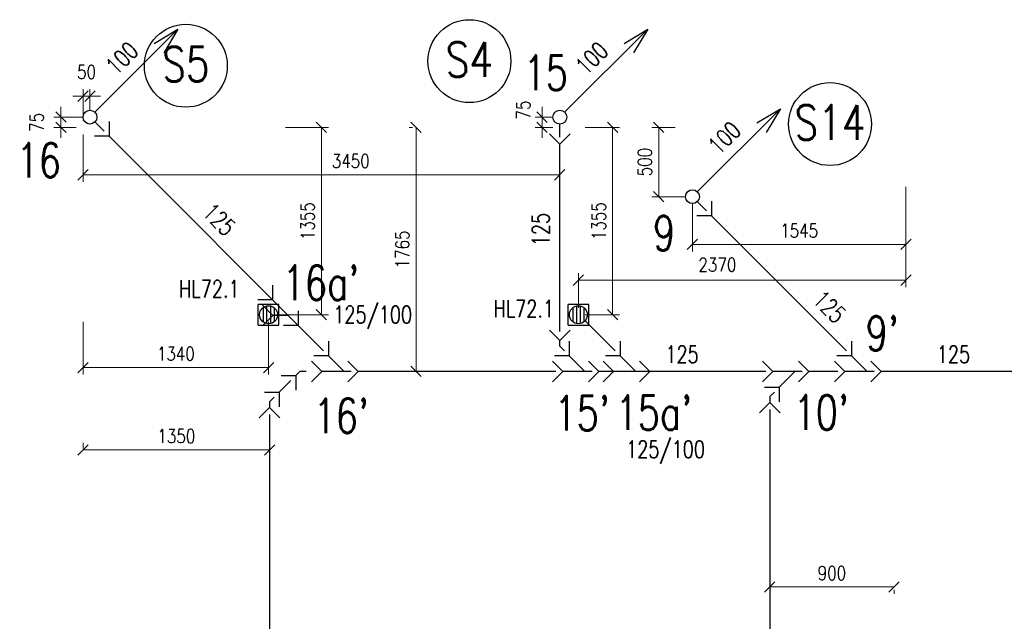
# Model space of a CAD drawing. Extents: x -388847 to -134749, y 81682 to 194994.
# Tile 8 of 23: x -295917 to -288790, y 121773 to 126124. Entities that reach past the tile are written whole.
import ezdxf
from ezdxf.enums import TextEntityAlignment as Align

# ---------------------------------------------------------------- set-up
doc = ezdxf.new("R2010")
doc.units = 0
doc.header["$MEASUREMENT"] = 0
doc.header["$PDMODE"] = 3
doc.header["$PDSIZE"] = 75
doc.linetypes.add('DASHED', pattern=[0.75, 0.5, -0.25])
doc.layers.get('Defpoints').update_dxf_attribs({"lineweight": 13})
for name, color, linetype in [('K0_PR721_PUD_CISSVOD', 1, 'Continuous'), ('K0_PR721_PUD_HRDLA', 7, 'Continuous'), ('K0_PR721_PUD_POPIS', 7, 'Continuous'), ('K0_PR721_PUD_POTRUBI', 1, 'Continuous'), ('K0_PR721_PUD_POTVAR', 7, 'Continuous'), ('K0_PR721_PUD_STOUP', 1, 'Continuous'), ('K0_PR721_PUD_VPUSTI', 7, 'Continuous'), ('P2_S721_POPIS', 1, 'Continuous'), ('ZT-KAN', 3, 'Continuous'), ('ZT-KOTY', 2, 'Continuous')]:
    doc.layers.add(name, color=color, linetype=linetype)
doc.styles.add('SIMP_CZ', font='simplex.shx', dxfattribs={"width": 0.8})
doc.styles.add('SIMPLEX', font='SIMPLEX.shx', dxfattribs={"width": 0.8})
doc.dimstyles.new('kam', dxfattribs={"dimscale": 50, "dimtxt": 2, "dimasz": 1.5, "dimexe": 1, "dimexo": 1, "dimgap": 1, "dimtad": 1, "dimdec": 0, "dimrnd": 5, "dimzin": 0, "dimdsep": 46, "dimtxsty": 'SIMPLEX', "dimblk": 'OBLIQUE', "dimcen": -0.09, "dimadec": 0, "dimazin": 0, "dimtfac": 1, "dimtdec": 0, "dimtmove": 2, "dimatfit": 3, "dimldrblk": 'OBLIQUE', "dimfxl": 0, "dimtolj": 1, "dimtzin": 0, "dimlwd": 0, "dimlwe": 0, "dimarcsym": 0})

# ---------------------------------------------------------------- blocks, each defined once
blk = doc.blocks.new('S721ST_CISLO')
at = {"color": 7}
blk.add_circle((0, 0), 300, dxfattribs=at)
at = {"style": 'SIMP_CZ', "width": 0.8}
blk.add_attdef('CISLO_STOUPACKY', text='', height=250, dxfattribs=at).set_placement((0, -113.2), align=Align.CENTER)
blk = doc.blocks.new('_OBLIQUE')
at = {"color": 0, "linetype": 'ByBlock'}
blk.add_line((-0.5, -0.5), (0.5, 0.5), dxfattribs=at)
blk = doc.blocks.new('*D289')
at = {"layer": 'Defpoints', "color": 0, "ltscale": 300}
for p in [(-295407.9, 125419.9), (-295618.3, 125345), (-295457.6, 125345)]:
    blk.add_point(p, dxfattribs=at)
at = {"layer": 'ZT-KOTY', "color": 0, "lineweight": 0, "ltscale": 300}
for p, q in [((-295618.3, 125419.9), (-295618.3, 125494.9)), ((-295457.9, 125419.9), (-295668.3, 125419.9)), ((-295618.3, 125419.9), (-295618.3, 125345)), ((-295507.6, 125345), (-295668.3, 125345)), ((-295618.3, 125345), (-295618.3, 125270))]:
    blk.add_line(p, q, dxfattribs=at)
at = {"layer": 'ZT-KOTY', "color": 0, "lineweight": 0, "ltscale": 300, "xscale": 75, "yscale": 75, "zscale": 75}
for p, rotation in [((-295618.3, 125419.9), 270), ((-295618.3, 125345), 90)]:
    blk.add_blockref('_OBLIQUE', p, dxfattribs=dict(at, rotation=rotation))
at = {"layer": 'ZT-KOTY', "color": 0, "ltscale": 300, "insert": (-295793.3, 125382.4), "char_height": 100, "attachment_point": 5, "rotation": 90, "style": 'SIMPLEX'}
blk.add_mtext('\\A1;75', dxfattribs=at)
blk = doc.blocks.new('*D290')
at = {"layer": 'Defpoints', "color": 0, "ltscale": 300}
for p in [(-295407.9, 125571.3), (-295407.9, 125419.9), (-295457.6, 125345)]:
    blk.add_point(p, dxfattribs=at)
at = {"layer": 'ZT-KOTY', "color": 0, "lineweight": 0, "ltscale": 300}
for p, q in [((-295457.6, 125571.3), (-295532.6, 125571.3)), ((-295457.6, 125395), (-295457.6, 125621.3)), ((-295457.6, 125571.3), (-295407.9, 125571.3)), ((-295407.9, 125469.9), (-295407.9, 125621.3)), ((-295407.9, 125571.3), (-295332.9, 125571.3))]:
    blk.add_line(p, q, dxfattribs=at)
at = {"layer": 'ZT-KOTY', "color": 0, "lineweight": 0, "ltscale": 300, "xscale": 75, "yscale": 75, "zscale": 75}
blk.add_blockref('_OBLIQUE', (-295457.6, 125571.3), dxfattribs=at)
at = {"layer": 'ZT-KOTY', "color": 0, "lineweight": 0, "ltscale": 300, "xscale": 75, "yscale": 75, "zscale": 75, "rotation": 180}
blk.add_blockref('_OBLIQUE', (-295407.9, 125571.3), dxfattribs=at)
at = {"layer": 'ZT-KOTY', "color": 0, "ltscale": 300, "insert": (-295432.7, 125746.3), "char_height": 100, "attachment_point": 5, "style": 'SIMPLEX'}
blk.add_mtext('\\A1;50', dxfattribs=at)
blk = doc.blocks.new('*D291')
at = {"layer": 'Defpoints', "color": 0, "ltscale": 300}
for p in [(-295457.6, 125345), (-292007.4, 125224.4), (-292007.4, 125002.3)]:
    blk.add_point(p, dxfattribs=at)
at = {"layer": 'ZT-KOTY', "color": 0, "lineweight": 0, "ltscale": 300}
for p, q in [((-295457.6, 125295), (-295457.6, 124952.3)), ((-292007.4, 125174.4), (-292007.4, 124952.3)), ((-295457.6, 125002.3), (-292007.4, 125002.3))]:
    blk.add_line(p, q, dxfattribs=at)
at = {"layer": 'ZT-KOTY', "color": 0, "lineweight": 0, "ltscale": 300, "xscale": 75, "yscale": 75, "zscale": 75, "rotation": 180}
blk.add_blockref('_OBLIQUE', (-295457.6, 125002.3), dxfattribs=at)
at = {"layer": 'ZT-KOTY', "color": 0, "lineweight": 0, "ltscale": 300, "xscale": 75, "yscale": 75, "zscale": 75}
blk.add_blockref('_OBLIQUE', (-292007.4, 125002.3), dxfattribs=at)
at = {"layer": 'ZT-KOTY', "color": 0, "ltscale": 300, "insert": (-293520.4, 125102.3), "char_height": 100, "attachment_point": 5, "style": 'SIMPLEX'}
blk.add_mtext('\\A1;3450', dxfattribs=at)
blk = doc.blocks.new('*D292')
at = {"layer": 'Defpoints', "color": 0, "ltscale": 300}
for p in [(-292135.7, 125419.4), (-292007.4, 125419.4), (-292007.4, 125345)]:
    blk.add_point(p, dxfattribs=at)
at = {"layer": 'ZT-KOTY', "color": 0, "lineweight": 0, "ltscale": 300}
for p, q in [((-292135.7, 125419.4), (-292135.7, 125494.4)), ((-292057.4, 125419.4), (-292185.7, 125419.4)), ((-292135.7, 125345), (-292135.7, 125419.4)), ((-292057.4, 125345), (-292185.7, 125345)), ((-292135.7, 125345), (-292135.7, 125270))]:
    blk.add_line(p, q, dxfattribs=at)
at = {"layer": 'ZT-KOTY', "color": 0, "lineweight": 0, "ltscale": 300, "xscale": 75, "yscale": 75, "zscale": 75}
for p, rotation in [((-292135.7, 125419.4), 270), ((-292135.7, 125345), 90)]:
    blk.add_blockref('_OBLIQUE', p, dxfattribs=dict(at, rotation=rotation))
at = {"layer": 'ZT-KOTY', "color": 0, "ltscale": 300, "insert": (-292271, 125471.7), "char_height": 100, "attachment_point": 5, "rotation": 90, "style": 'SIMPLEX'}
blk.add_mtext('\\A1;75', dxfattribs=at)
blk = doc.blocks.new('*D293')
at = {"layer": 'Defpoints', "color": 0, "ltscale": 300}
for p in [(-293047.2, 125345), (-293023.4, 125345), (-293023.4, 123580)]:
    blk.add_point(p, dxfattribs=at)
at = {"layer": 'ZT-KOTY', "color": 0, "lineweight": 0, "ltscale": 300}
for p, q in [((-293073.4, 125345), (-293097.2, 125345)), ((-293047.2, 123580), (-293047.2, 125345)), ((-293073.4, 123580), (-293097.2, 123580))]:
    blk.add_line(p, q, dxfattribs=at)
at = {"layer": 'ZT-KOTY', "color": 0, "lineweight": 0, "ltscale": 300, "xscale": 75, "yscale": 75, "zscale": 75}
for p, rotation in [((-293047.2, 125345), 90), ((-293047.2, 123580), 270)]:
    blk.add_blockref('_OBLIQUE', p, dxfattribs=dict(at, rotation=rotation))
at = {"layer": 'ZT-KOTY', "color": 0, "ltscale": 300, "insert": (-293147.2, 124462.5), "char_height": 100, "attachment_point": 5, "rotation": 90, "style": 'SIMPLEX'}
blk.add_mtext('\\A1;1765', dxfattribs=at)
blk = doc.blocks.new('*D294')
at = {"layer": 'Defpoints', "color": 0, "ltscale": 300}
for p in [(-291291.7, 125345), (-291122.6, 125345), (-291047.3, 124844.3)]:
    blk.add_point(p, dxfattribs=at)
at = {"layer": 'ZT-KOTY', "color": 0, "lineweight": 0, "ltscale": 300}
for p, q in [((-291172.6, 125345), (-291341.7, 125345)), ((-291291.7, 124844.3), (-291291.7, 125345)), ((-291097.3, 124844.3), (-291341.7, 124844.3))]:
    blk.add_line(p, q, dxfattribs=at)
at = {"layer": 'ZT-KOTY', "color": 0, "lineweight": 0, "ltscale": 300, "xscale": 75, "yscale": 75, "zscale": 75}
for p, rotation in [((-291291.7, 125345), 90), ((-291291.7, 124844.3), 270)]:
    blk.add_blockref('_OBLIQUE', p, dxfattribs=dict(at, rotation=rotation))
at = {"layer": 'ZT-KOTY', "color": 0, "ltscale": 300, "insert": (-291391.7, 125094.6), "char_height": 100, "attachment_point": 5, "rotation": 90, "style": 'SIMPLEX'}
blk.add_mtext('\\A1;500', dxfattribs=at)
blk = doc.blocks.new('*D295')
at = {"layer": 'Defpoints', "color": 0, "ltscale": 300}
for p in [(-289502.6, 124965), (-291047.3, 124844.3), (-289502.6, 124498.5)]:
    blk.add_point(p, dxfattribs=at)
at = {"layer": 'ZT-KOTY', "color": 0, "lineweight": 0, "ltscale": 300}
for p, q in [((-289502.6, 124915), (-289502.6, 124448.5)), ((-291047.3, 124794.3), (-291047.3, 124448.5)), ((-291047.3, 124498.5), (-289502.6, 124498.5))]:
    blk.add_line(p, q, dxfattribs=at)
at = {"layer": 'ZT-KOTY', "color": 0, "lineweight": 0, "ltscale": 300, "xscale": 75, "yscale": 75, "zscale": 75, "rotation": 180}
blk.add_blockref('_OBLIQUE', (-291047.3, 124498.5), dxfattribs=at)
at = {"layer": 'ZT-KOTY', "color": 0, "lineweight": 0, "ltscale": 300, "xscale": 75, "yscale": 75, "zscale": 75}
blk.add_blockref('_OBLIQUE', (-289502.6, 124498.5), dxfattribs=at)
at = {"layer": 'ZT-KOTY', "color": 0, "ltscale": 300, "insert": (-290274.9, 124598.5), "char_height": 100, "attachment_point": 5, "style": 'SIMPLEX'}
blk.add_mtext('\\A1;1545', dxfattribs=at)
blk = doc.blocks.new('*D296')
at = {"layer": 'Defpoints', "color": 0, "ltscale": 300}
for p in [(-295457.6, 123012.4), (-295457.6, 122971.6), (-294108.2, 122971.6)]:
    blk.add_point(p, dxfattribs=at)
at = {"layer": 'ZT-KOTY', "color": 0, "lineweight": 0, "ltscale": 300}
for p, q in [((-295457.6, 123021.6), (-295457.6, 123062.4)), ((-294108.2, 123012.4), (-295457.6, 123012.4)), ((-294108.2, 123021.6), (-294108.2, 123062.4))]:
    blk.add_line(p, q, dxfattribs=at)
at = {"layer": 'ZT-KOTY', "color": 0, "lineweight": 0, "ltscale": 300, "xscale": 75, "yscale": 75, "zscale": 75, "rotation": 180}
blk.add_blockref('_OBLIQUE', (-295457.6, 123012.4), dxfattribs=at)
at = {"layer": 'ZT-KOTY', "color": 0, "lineweight": 0, "ltscale": 300, "xscale": 75, "yscale": 75, "zscale": 75}
blk.add_blockref('_OBLIQUE', (-294108.2, 123012.4), dxfattribs=at)
at = {"layer": 'ZT-KOTY', "color": 0, "ltscale": 300, "insert": (-294782.9, 123112.4), "char_height": 100, "attachment_point": 5, "style": 'SIMPLEX'}
blk.add_mtext('\\A1;1350', dxfattribs=at)
blk = doc.blocks.new('*D297')
at = {"layer": 'Defpoints', "color": 0, "ltscale": 300}
for p in [(-290487.4, 122050.5), (-289587.6, 122050.5), (-289587.6, 122021)]:
    blk.add_point(p, dxfattribs=at)
at = {"layer": 'ZT-KOTY', "color": 0, "lineweight": 0, "ltscale": 300}
for p, q in [((-290487.4, 122021), (-289587.6, 122021)), ((-290487.4, 122000.5), (-290487.4, 121971)), ((-289587.6, 122000.5), (-289587.6, 121971))]:
    blk.add_line(p, q, dxfattribs=at)
at = {"layer": 'ZT-KOTY', "color": 0, "lineweight": 0, "ltscale": 300, "xscale": 75, "yscale": 75, "zscale": 75, "rotation": 180}
blk.add_blockref('_OBLIQUE', (-290487.4, 122021), dxfattribs=at)
at = {"layer": 'ZT-KOTY', "color": 0, "lineweight": 0, "ltscale": 300, "xscale": 75, "yscale": 75, "zscale": 75}
blk.add_blockref('_OBLIQUE', (-289587.6, 122021), dxfattribs=at)
at = {"layer": 'ZT-KOTY', "color": 0, "ltscale": 300, "insert": (-290037.5, 122121), "char_height": 100, "attachment_point": 5, "style": 'SIMPLEX'}
blk.add_mtext('\\A1;900', dxfattribs=at)
blk = doc.blocks.new('VPUSTGEB')
at = {"layer": 'ZT-KAN', "color": 4, "linetype": 'Continuous'}
for p, q in [((-75, -75), (-75, 75)), ((75, 75), (-75, 75)), ((75, -75), (75, 75)), ((-39.6, 51.7), (-39.6, -51.7)), ((-14, 63.5), (-14, -63.5)), ((14, 63.5), (14, -63.5)), ((39.6, 51.7), (39.6, -51.7)), ((-75, -75), (75, -75))]:
    blk.add_line(p, q, dxfattribs=at)
blk.add_circle((0, 0), 65.1, dxfattribs=at)
blk = doc.blocks.new('*D312')
at = {"layer": 'Defpoints', "color": 0, "ltscale": 300}
for p in [(-295457.6, 123989.9), (-294115.4, 123989.9), (-295457.6, 123608.1)]:
    blk.add_point(p, dxfattribs=at)
at = {"layer": 'ZT-KOTY', "color": 0, "lineweight": 0, "ltscale": 300}
for p, q in [((-295457.6, 123939.9), (-295457.6, 123558.1)), ((-294115.4, 123939.9), (-294115.4, 123558.1)), ((-294115.4, 123608.1), (-295457.6, 123608.1))]:
    blk.add_line(p, q, dxfattribs=at)
at = {"layer": 'ZT-KOTY', "color": 0, "lineweight": 0, "ltscale": 300, "xscale": 75, "yscale": 75, "zscale": 75, "rotation": 180}
blk.add_blockref('_OBLIQUE', (-295457.6, 123608.1), dxfattribs=at)
at = {"layer": 'ZT-KOTY', "color": 0, "lineweight": 0, "ltscale": 300, "xscale": 75, "yscale": 75, "zscale": 75}
blk.add_blockref('_OBLIQUE', (-294115.4, 123608.1), dxfattribs=at)
at = {"layer": 'ZT-KOTY', "color": 0, "ltscale": 300, "insert": (-294786.5, 123708.1), "char_height": 100, "attachment_point": 5, "style": 'SIMPLEX'}
blk.add_mtext('\\A1;1340', dxfattribs=at)
blk = doc.blocks.new('*D313')
at = {"layer": 'Defpoints', "color": 0, "ltscale": 300}
for p in [(-294042.6, 125345), (-293732.5, 125345), (-294115.4, 123989.9)]:
    blk.add_point(p, dxfattribs=at)
at = {"layer": 'ZT-KOTY', "color": 0, "lineweight": 0, "ltscale": 300}
for p, q in [((-293992.6, 125345), (-293682.5, 125345)), ((-293732.5, 123989.9), (-293732.5, 125345)), ((-294065.4, 123989.9), (-293682.5, 123989.9))]:
    blk.add_line(p, q, dxfattribs=at)
at = {"layer": 'ZT-KOTY', "color": 0, "lineweight": 0, "ltscale": 300, "xscale": 75, "yscale": 75, "zscale": 75}
for p, rotation in [((-293732.5, 125345), 90), ((-293732.5, 123989.9), 270)]:
    blk.add_blockref('_OBLIQUE', p, dxfattribs=dict(at, rotation=rotation))
at = {"layer": 'ZT-KOTY', "color": 0, "ltscale": 300, "insert": (-293832.5, 124667.4), "char_height": 100, "attachment_point": 5, "rotation": 90, "style": 'SIMPLEX'}
blk.add_mtext('\\A1;1355', dxfattribs=at)
blk = doc.blocks.new('*D314')
at = {"layer": 'Defpoints', "color": 0, "ltscale": 300}
for p in [(-291872.9, 125345), (-291624.7, 125345), (-291872.9, 123989.9)]:
    blk.add_point(p, dxfattribs=at)
at = {"layer": 'ZT-KOTY', "color": 0, "lineweight": 0, "ltscale": 300}
for p, q in [((-291822.9, 125345), (-291574.7, 125345)), ((-291624.7, 123989.9), (-291624.7, 125345)), ((-291822.9, 123989.9), (-291574.7, 123989.9))]:
    blk.add_line(p, q, dxfattribs=at)
at = {"layer": 'ZT-KOTY', "color": 0, "lineweight": 0, "ltscale": 300, "xscale": 75, "yscale": 75, "zscale": 75}
for p, rotation in [((-291624.7, 125345), 90), ((-291624.7, 123989.9), 270)]:
    blk.add_blockref('_OBLIQUE', p, dxfattribs=dict(at, rotation=rotation))
at = {"layer": 'ZT-KOTY', "color": 0, "ltscale": 300, "insert": (-291724.7, 124667.4), "char_height": 100, "attachment_point": 5, "rotation": 90, "style": 'SIMPLEX'}
blk.add_mtext('\\A1;1355', dxfattribs=at)
blk = doc.blocks.new('*D315')
at = {"layer": 'Defpoints', "color": 0, "ltscale": 300}
for p in [(-289502.6, 124498.5), (-289502.6, 124240.2), (-291872.9, 123989.9)]:
    blk.add_point(p, dxfattribs=at)
at = {"layer": 'ZT-KOTY', "color": 0, "lineweight": 0, "ltscale": 300}
for p, q in [((-289502.6, 124448.5), (-289502.6, 124190.2)), ((-291872.9, 124039.9), (-291872.9, 124290.2)), ((-291872.9, 124240.2), (-289502.6, 124240.2))]:
    blk.add_line(p, q, dxfattribs=at)
at = {"layer": 'ZT-KOTY', "color": 0, "lineweight": 0, "ltscale": 300, "xscale": 75, "yscale": 75, "zscale": 75, "rotation": 180}
blk.add_blockref('_OBLIQUE', (-291872.9, 124240.2), dxfattribs=at)
at = {"layer": 'ZT-KOTY', "color": 0, "lineweight": 0, "ltscale": 300, "xscale": 75, "yscale": 75, "zscale": 75}
blk.add_blockref('_OBLIQUE', (-289502.6, 124240.2), dxfattribs=at)
at = {"layer": 'ZT-KOTY', "color": 0, "ltscale": 300, "insert": (-290866.9, 124351.9), "char_height": 100, "attachment_point": 5, "style": 'SIMPLEX'}
blk.add_mtext('\\A1;2370', dxfattribs=at)

msp = doc.modelspace()

# ---------------------------------------------------------------- linework, layer by layer
at = {"layer": 'K0_PR721_PUD_HRDLA'}
for p, q in [((-295269.9, 125387.9), (-295269.9, 125281.9)), ((-292007.4, 125224.4), (-292082.4, 125299.4)), ((-291932.4, 125299.4), (-292007.4, 125224.4)), ((-295269.9, 125281.9), (-295375.9, 125281.9)), ((-290909.5, 124812.6), (-290909.5, 124706.5)), ((-290909.5, 124706.5), (-291015.6, 124706.5)), ((-294086.3, 124204.4), (-294086.3, 124098.3)), ((-294086.3, 124098.3), (-294192.4, 124098.3)), ((-294159.9, 124059.5), (-294084.9, 123984.5)), ((-293901.1, 124019.1), (-293901.1, 123913.1)), ((-294084.9, 123984.5), (-294159.9, 123909.5)), ((-293901.1, 123913.1), (-294007.1, 123913.1)), ((-292007.4, 123804.3), (-292082.4, 123879.3)), ((-291932.4, 123879.3), (-292007.4, 123804.3)), ((-292007.4, 123804.3), (-291932.4, 123879.3)), ((-291932.4, 123879.3), (-292007.4, 123804.3)), ((-293681.8, 123799.9), (-293681.8, 123693.8)), ((-291938.8, 123799.9), (-291938.8, 123693.8)), ((-291570.8, 123799.9), (-291570.8, 123693.8)), ((-289896.8, 123799.9), (-289896.8, 123693.8)), ((-293804, 123655), (-293729, 123580)), ((-293681.8, 123693.8), (-293787.9, 123693.8)), ((-293542, 123655), (-293467, 123580)), ((-292061, 123655), (-291986, 123580)), ((-291938.8, 123693.8), (-292044.9, 123693.8)), ((-291799, 123655), (-291724, 123580)), ((-291693, 123655), (-291618, 123580)), ((-291570.8, 123693.8), (-291676.9, 123693.8)), ((-291431, 123655), (-291356, 123580)), ((-290541, 123655), (-290466, 123580)), ((-290279, 123655), (-290204, 123580)), ((-290019, 123655), (-289944, 123580)), ((-289896.8, 123693.8), (-290002.9, 123693.8)), ((-289757, 123655), (-289682, 123580)), ((-293729, 123580), (-293804, 123505)), ((-293467, 123580), (-293542, 123505)), ((-291986, 123580), (-292061, 123505)), ((-291724, 123580), (-291799, 123505)), ((-291618, 123580), (-291693, 123505)), ((-291356, 123580), (-291431, 123505)), ((-290466, 123580), (-290541, 123505)), ((-290204, 123580), (-290279, 123505)), ((-289944, 123580), (-290019, 123505)), ((-289682, 123580), (-289757, 123505)), ((-294024.8, 123550.3), (-293918.7, 123550.3)), ((-293918.7, 123550.3), (-293918.7, 123444.2)), ((-290524.9, 123466.2), (-290418.8, 123466.2)), ((-290418.8, 123466.2), (-290418.8, 123360.1)), ((-294145.7, 123429.4), (-294039.6, 123429.4)), ((-294039.6, 123429.4), (-294039.6, 123323.3)), ((-294183.2, 123243.8), (-294108.2, 123318.8)), ((-294108.2, 123318.8), (-294033.2, 123243.8)), ((-290562.4, 123280.6), (-290487.4, 123355.6)), ((-290487.4, 123355.6), (-290412.4, 123280.6))]:
    msp.add_line(p, q, dxfattribs=at)
at = {"layer": 'K0_PR721_PUD_POTRUBI'}
for p, q in [((-295337.2, 125349.2), (-295372.5, 125384.5)), ((-292007.4, 125319.4), (-292007.4, 125369.4)), ((-295305.2, 125317.2), (-295337.2, 125349.2)), ((-292007.4, 125274.4), (-292007.4, 125319.4)), ((-293717.2, 123729.2), (-295269.9, 125281.9)), ((-292007.4, 123869.2), (-292007.4, 125224.4)), ((-290976.6, 124773.6), (-291012, 124809)), ((-290944.9, 124741.9), (-290976.6, 124773.6)), ((-289932.2, 123729.2), (-290909.5, 124706.5)), ((-293936.4, 123948.4), (-294086.3, 124098.3)), ((-293972.5, 123984.5), (-294084.9, 123984.5)), ((-291606.3, 123729.3), (-291824, 123947)), ((-292007.4, 123762.4), (-292007.4, 123804.3)), ((-291974.3, 123729.3), (-292007.4, 123762.4)), ((-293568, 123580), (-293681.8, 123693.8)), ((-291825, 123580), (-291938.8, 123693.8)), ((-291457, 123580), (-291570.8, 123693.8)), ((-289783, 123580), (-289896.8, 123693.8)), ((-293889, 123580), (-293918.7, 123550.3)), ((-293842, 123580), (-293889, 123580)), ((-293517, 123580), (-293729, 123580)), ((-292036, 123580), (-293467, 123580)), ((-291774, 123580), (-291986, 123580)), ((-290516, 123580), (-291724, 123580)), ((-291406, 123580), (-291618, 123580)), ((-290254, 123580), (-290466, 123580)), ((-290305, 123580), (-290418.8, 123466.2)), ((-289994, 123580), (-290204, 123580)), ((-289732, 123580), (-289944, 123580)), ((-286721, 123580), (-289682, 123580)), ((-293954, 123515), (-294039.6, 123429.4)), ((-294075, 123394), (-294108.2, 123360.8)), ((-290454.2, 123430.8), (-290487.4, 123397.6)), ((-290487.4, 123397.6), (-290487.4, 123355.6)), ((-294108.2, 123360.8), (-294108.2, 123318.8)), ((-290487.4, 123305.6), (-290487.4, 121470.5)), ((-294108.2, 123268.8), (-294108.2, 121436.8))]:
    msp.add_line(p, q, dxfattribs=at)
at = {"layer": 'K0_PR721_PUD_POTVAR'}
for centre in [(-295407.9, 125419.9), (-292007.4, 125419.4), (-291047.3, 124844.3)]:
    msp.add_circle(centre, 50, dxfattribs=at)
at = {"layer": 'K0_PR721_PUD_STOUP', "color": 7}
for p, q in [((-295372.5, 125455.2), (-294771.5, 126056.3)), ((-294942.9, 125953.3), (-294771.5, 126056.3)), ((-294771.5, 126056.3), (-294874.5, 125884.9)), ((-291972.1, 125454.8), (-291371, 126055.8)), ((-291542.5, 125952.8), (-291371, 126055.8)), ((-291371, 126055.8), (-291474, 125884.4)), ((-291012, 124879.7), (-290410.9, 125480.7)), ((-290582.3, 125377.7), (-290410.9, 125480.7)), ((-290410.9, 125480.7), (-290513.9, 125309.3))]:
    msp.add_line(p, q, dxfattribs=at)

# ---------------------------------------------------------------- block references
at = {"layer": 'P2_S721_POPIS', "ltscale": 300}
for p, values in [((-294714, 125791.5), {'CISLO_STOUPACKY': 'S5'}), ((-292661.5, 125824.5), {'CISLO_STOUPACKY': 'S4'})]:
    msp.add_blockref('S721ST_CISLO', p, dxfattribs=at).add_auto_attribs(values)
at = {"layer": 'P2_S721_POPIS', "color": 3, "linetype": 'DASHED', "ltscale": 300}
msp.add_blockref('S721ST_CISLO', (-290051.5, 125369.6), dxfattribs=at).add_auto_attribs({'CISLO_STOUPACKY': 'S14'})
at = {"layer": 'ZT-KAN', "color": 3, "linetype": 'Continuous', "ltscale": 300}
for p in [(-294115.4, 123989.9), (-291872.9, 123989.9)]:
    msp.add_blockref('VPUSTGEB', p, dxfattribs=at)

# ---------------------------------------------------------------- texts
at = {"layer": 'K0_PR721_PUD_CISSVOD', "style": 'SIMP_CZ', "width": 0.75}
for s, p in [('15', (-292270, 125615.8)), ('16', (-295939.1, 124982.4)), ('9', (-291333, 124455.7)), ("16a'", (-294013.4, 124096.6)), ("9'", (-289793.6, 123730.5)), ("16'", (-293789.5, 123134.1)), ("15'", (-292046.4, 123152.9)), ("15a'", (-291603.7, 123156.5)), ("10'", (-290315.4, 123158.4))]:
    msp.add_text(s, height=250, dxfattribs=at).set_placement(p)
at = {"layer": 'K0_PR721_PUD_POPIS', "style": 'SIMP_CZ', "width": 0.75}
for rotation, p in [(315, (-294601.8, 124719.8)), (90, (-292082.4, 124485.5)), (315, (-290185.2, 124088.3))]:
    msp.add_text('125', height=125, rotation=rotation, dxfattribs=at).set_placement(p)
for p in [(-291243.3, 123641.2), (-289278.1, 123641.2)]:
    msp.add_text('125', height=125, dxfattribs=at).set_placement(p)
at = {"layer": 'K0_PR721_PUD_STOUP', "color": 7, "style": 'SIMP_CZ', "width": 0.75}
for p in [(-295217.3, 125716.5), (-291816.8, 125716.1), (-290856.7, 125141)]:
    msp.add_text('100', height=125, rotation=45, dxfattribs=at).set_placement(p)
at = {"layer": 'K0_PR721_PUD_VPUSTI', "style": 'SIMP_CZ', "width": 0.75}
for s, p in [('HL72.1', (-294762.8, 124114.9)), ('HL72.1', (-292486.6, 123971.5)), ('125/100', (-293646.9, 123929)), ('125/100', (-291527.2, 122954.2))]:
    msp.add_text(s, height=125, dxfattribs=at).set_placement(p)

# ---------------------------------------------------------------- dimensions: what is measured, and where the dimension line sits
at = {"layer": 'ZT-KOTY', "ltscale": 300}
for base, p1, p2, picture, middle in [((-295407.9, 125571.3), (-295457.6, 125345), (-295407.9, 125419.9), '*D290', (-295432.7, 125746.3)), ((-289502.6, 124498.5), (-291047.3, 124844.3), (-289502.6, 124965), '*D295', (-290274.9, 124598.5)), ((-295457.6, 123608.1), (-294115.4, 123989.9), (-295457.6, 123989.9), '*D312', (-294786.5, 123708.1)), ((-295457.6, 123012.4), (-294108.2, 122971.6), (-295457.6, 122971.6), '*D296', (-294782.9, 123112.4)), ((-289587.6, 122021), (-290487.4, 122050.5), (-289587.6, 122050.5), '*D297', (-290037.5, 122121))]:
    dim = msp.add_linear_dim(base=base, p1=p1, p2=p2, dimstyle='kam', dxfattribs=at)
    dim.commit()
    dim.dimension.update_dxf_attribs({"geometry": picture, "text_midpoint": middle})
dim = msp.add_linear_dim(base=(-292135.7, 125419.4), p1=(-292007.4, 125345), p2=(-292007.4, 125419.4), angle=90, dimstyle='kam', dxfattribs=at)
dim.commit()
dim.dimension.update_dxf_attribs({"geometry": '*D292', "text_midpoint": (-292271, 125471.7), "dimtype": 160})
for base, p1, p2, picture, middle in [((-295618.3, 125345), (-295407.9, 125419.9), (-295457.6, 125345), '*D289', (-295793.3, 125382.4)), ((-293732.5, 125345), (-294115.4, 123989.9), (-294042.6, 125345), '*D313', (-293832.5, 124667.4)), ((-293047.2, 125345), (-293023.4, 123580), (-293023.4, 125345), '*D293', (-293147.2, 124462.5)), ((-291624.7, 125345), (-291872.9, 123989.9), (-291872.9, 125345), '*D314', (-291724.7, 124667.4)), ((-291291.7, 125345), (-291047.3, 124844.3), (-291122.6, 125345), '*D294', (-291391.7, 125094.6))]:
    dim = msp.add_linear_dim(base=base, p1=p1, p2=p2, angle=90, dimstyle='kam', dxfattribs=at)
    dim.commit()
    dim.dimension.update_dxf_attribs({"geometry": picture, "text_midpoint": middle})
for base, p1, p2, picture, middle in [((-292007.4, 125002.3), (-295457.6, 125345), (-292007.4, 125224.4), '*D291', (-293520.4, 125102.3)), ((-289502.6, 124240.2), (-291872.9, 123989.9), (-289502.6, 124498.5), '*D315', (-290866.9, 124351.9))]:
    dim = msp.add_linear_dim(base=base, p1=p1, p2=p2, dimstyle='kam', dxfattribs=at)
    dim.commit()
    dim.dimension.update_dxf_attribs({"geometry": picture, "text_midpoint": middle, "dimtype": 160})

doc.saveas('drawing.dxf')
